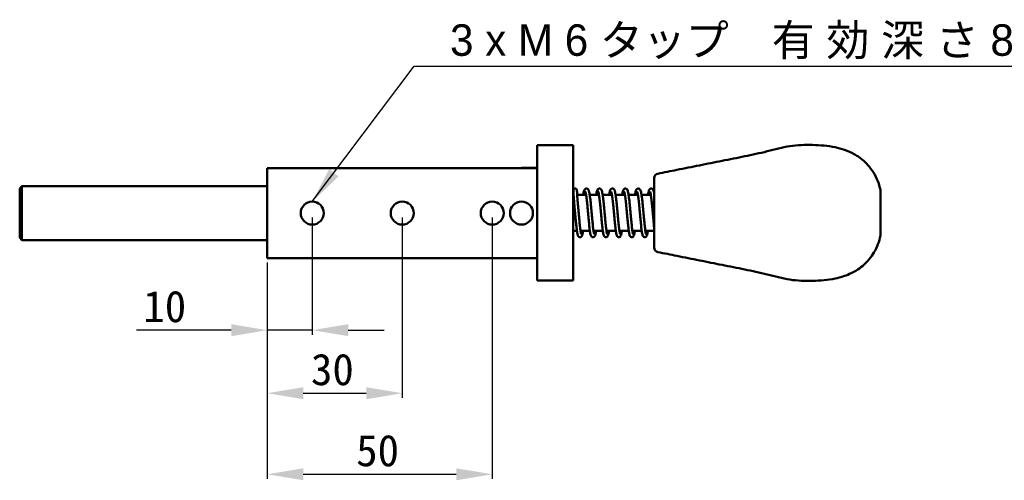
# Model space of a CAD drawing. Header units: millimetres. Extents: x 16 to 584, y 4 to 387.
# Tile 2 of 20: x 218 to 437, y 63 to 165. Entities that reach past the tile are written whole.
import ezdxf

# ---------------------------------------------------------------- set-up
doc = ezdxf.new("R2010")
doc.units = ezdxf.units.MM
for name, color, linetype, lineweight in [('Dimension (ISO)', 7, 'Continuous', 25), ('Symbol (ISO)', 7, 'Continuous', 25), ('Visible (ISO)', 7, 'Continuous', 50)]:
    doc.layers.add(name, color=color, linetype=linetype, lineweight=lineweight)
doc.styles.add('Note Text (JIS)', font='txt')
doc.dimstyles.new('Default (JIS)', dxfattribs={"dimtxt": 7, "dimasz": 8, "dimexe": 1, "dimexo": 1, "dimgap": 1.5, "dimtad": 1, "dimrnd": 1e-08, "dimdsep": 46, "dimtxsty": 'Note Text (JIS)', "dimcen": 0.09, "dimdle": 10, "dimclrd": 256, "dimclre": 256, "dimclrt": 256, "dimadec": 0, "dimazin": 2, "dimtfac": 0.5, "dimtmove": 0, "dimatfit": 3, "dimfxl": 1, "dimtolj": 1, "dimtzin": 0, "dimlwd": -1, "dimlwe": -1, "dimarcsym": 0})
doc.dimstyles.new('Default (JIS)$7', dxfattribs={"dimtxt": 7, "dimasz": 8, "dimexe": 1, "dimexo": 1, "dimgap": 1.5, "dimtad": 1, "dimrnd": 1e-08, "dimdsep": 46, "dimtxsty": 'Note Text (JIS)', "dimcen": 0.09, "dimdle": 10, "dimclrd": 256, "dimclre": 256, "dimclrt": 256, "dimadec": 0, "dimazin": 2, "dimtfac": 0.5, "dimtmove": 0, "dimatfit": 3, "dimfxl": 1, "dimtolj": 1, "dimtzin": 0, "dimlwd": -1, "dimlwe": -1, "dimarcsym": 0})

# ---------------------------------------------------------------- blocks, each defined once
blk = doc.blocks.new('*D12')
at = {"layer": 'Defpoints', "color": 0}
for p in [(283.26, 122.46), (273.26, 112.46), (283.26, 96.46)]:
    blk.add_point(p, dxfattribs=at)
at = {"layer": 'Dimension (ISO)'}
for p, q in [((283.26, 121.46), (283.26, 95.46)), ((273.26, 111.46), (273.26, 95.46)), ((265.26, 96.46), (244.23, 96.46)), ((283.26, 96.46), (273.26, 96.46)), ((291.26, 96.46), (299.26, 96.46))]:
    blk.add_line(p, q, dxfattribs=at)
for points in [[(265.26, 97.79), (265.26, 95.13), (273.26, 96.46)], [(291.26, 97.79), (291.26, 95.13), (283.26, 96.46)]]:
    blk.add_solid(points, dxfattribs=at)
at = {"layer": 'Dimension (ISO)', "insert": (245.73, 105.24), "char_height": 7, "attachment_point": 1, "style": 'Note Text (JIS)'}
blk.add_mtext('\\A1;10', dxfattribs=at)
blk = doc.blocks.new('*D13')
at = {"layer": 'Defpoints', "color": 0}
for p in [(303.26, 122.46), (273.26, 112.46), (303.26, 82.46)]:
    blk.add_point(p, dxfattribs=at)
at = {"layer": 'Dimension (ISO)'}
for p, q in [((303.26, 121.46), (303.26, 81.46)), ((273.26, 111.46), (273.26, 81.46)), ((281.26, 82.46), (295.26, 82.46))]:
    blk.add_line(p, q, dxfattribs=at)
for points in [[(281.26, 83.79), (281.26, 81.13), (273.26, 82.46)], [(295.26, 83.79), (295.26, 81.13), (303.26, 82.46)]]:
    blk.add_solid(points, dxfattribs=at)
at = {"layer": 'Dimension (ISO)', "insert": (282.98, 91.25), "char_height": 7, "attachment_point": 1, "style": 'Note Text (JIS)'}
blk.add_mtext('\\A1;30', dxfattribs=at)
blk = doc.blocks.new('*D14')
at = {"layer": 'Defpoints', "color": 0}
for p in [(323.26, 122.46), (273.26, 112.46), (323.26, 64.46)]:
    blk.add_point(p, dxfattribs=at)
at = {"layer": 'Dimension (ISO)'}
for p, q in [((323.26, 121.46), (323.26, 63.46)), ((273.26, 111.46), (273.26, 63.46)), ((281.26, 64.46), (315.26, 64.46))]:
    blk.add_line(p, q, dxfattribs=at)
for points in [[(281.26, 65.79), (281.26, 63.13), (273.26, 64.46)], [(315.26, 65.79), (315.26, 63.13), (323.26, 64.46)]]:
    blk.add_solid(points, dxfattribs=at)
at = {"layer": 'Dimension (ISO)', "insert": (293.02, 73.24), "char_height": 7, "attachment_point": 1, "style": 'Note Text (JIS)'}
blk.add_mtext('\\A1;50', dxfattribs=at)

msp = doc.modelspace()

# ---------------------------------------------------------------- linework, layer by layer
at = {"layer": 'Visible (ISO)'}
for p, q in [((333.255, 137.509), (341.255, 137.509)), ((333.255, 132.459), (333.255, 137.509)), ((341.255, 107.509), (341.255, 137.509)), ((333.255, 132.459), (273.255, 132.459)), ((273.255, 112.459), (273.255, 132.459)), ((329.705, 132.459), (329.755, 132.509)), ((329.755, 132.509), (329.755, 132.459)), ((333.255, 132.509), (329.755, 132.509)), ((333.255, 112.459), (333.255, 132.459)), ((359.255, 114.786), (359.255, 130.232)), ((218.253, 127.959), (218.753, 128.459)), ((218.253, 116.959), (218.253, 127.959)), ((218.753, 128.459), (218.753, 116.459)), ((218.753, 128.459), (273.255, 128.459)), ((409.505, 127.534), (409.505, 117.484)), ((341.255, 126.509), (341.331, 126.509)), ((342.132, 126.509), (344.102, 126.509)), ((344.913, 126.509), (346.982, 126.509)), ((347.793, 126.509), (349.862, 126.509)), ((350.673, 126.509), (352.742, 126.509)), ((353.552, 126.509), (355.622, 126.509)), ((356.432, 126.509), (358.502, 126.509)), ((341.255, 118.509), (342.074, 118.509)), ((342.882, 118.509), (344.954, 118.509)), ((345.762, 118.509), (347.833, 118.509)), ((348.642, 118.509), (350.713, 118.509)), ((351.522, 118.509), (353.593, 118.509)), ((354.402, 118.509), (356.473, 118.509)), ((357.282, 118.509), (359.252, 118.509)), ((218.253, 116.959), (218.753, 116.459)), ((218.753, 116.459), (273.255, 116.459)), ((273.255, 112.459), (333.255, 112.459)), ((333.255, 107.509), (333.255, 112.459)), ((333.255, 107.509), (341.255, 107.509))]:
    msp.add_line(p, q, dxfattribs=at)
for centre in [(283.255, 122.459), (303.255, 122.459), (323.255, 122.459), (329.755, 122.459)]:
    msp.add_circle(centre, 2.55, dxfattribs=at)
for centre, start, end in [((360.255, 130.232), 101.31755, 180), ((360.255, 114.786), 180, 258.68245)]:
    msp.add_arc(centre, 1, start, end, dxfattribs=at)
for points, knots in [([(389.405, 137.333), (389.405, 137.333), (389.405, 137.333), (389.405, 137.333), (387.712, 137.073), (386.055, 136.593), (384.38, 136.177), (382.707, 135.761), (381.015, 135.408), (379.355, 135.071), (377.669, 134.729), (376.015, 134.402), (374.33, 134.066), (372.677, 133.737), (370.994, 133.399), (369.305, 133.061), (367.634, 132.727), (365.957, 132.391), (364.28, 132.056), (364.28, 132.056), (364.28, 132.056), (364.28, 132.056)], [0.46405654, 0.46405654, 0.46405654, 0.46405654, 0.46405664, 0.46405664, 0.46405664, 0.55610327, 0.55610327, 0.55610327, 0.64804419, 0.64804419, 0.64804419, 0.74146355, 0.74146355, 0.74146355, 0.83312031, 0.83312031, 0.83312031, 0.92382686, 0.92382686, 0.92382686, 0.92382686, 0.92382686, 0.92382686, 0.92382686]), ([(399.455, 137.081), (399.455, 137.081), (399.455, 137.081), (399.455, 137.081), (397.855, 137.409), (396.126, 137.54), (394.43, 137.584), (394.43, 137.584), (394.43, 137.584), (394.43, 137.584)], [0.286295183, 0.286295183, 0.286295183, 0.286295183, 0.286295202, 0.286295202, 0.286295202, 0.374849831, 0.374849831, 0.374849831, 0.374849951, 0.374849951, 0.374849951, 0.374849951]), ([(399.455, 137.081), (400.175, 136.934), (400.885, 136.742), (402.293, 136.253), (402.993, 135.942), (403.93, 135.422), (404.209, 135.252), (404.48, 135.071)], [0, 0, 0, 0, 0.22044992, 0.22044992, 0.46650017, 0.46650017, 0.57554245, 0.57554245, 0.57554245, 0.57554245]), ([(406.993, 132.81), (406.993, 132.81), (406.993, 132.81), (406.993, 132.81), (406.269, 133.676), (405.423, 134.442), (404.48, 135.071), (404.48, 135.071), (404.48, 135.071), (404.48, 135.071)], [0.116385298, 0.116385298, 0.116385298, 0.116385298, 0.116385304, 0.116385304, 0.116385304, 0.182957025, 0.182957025, 0.182957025, 0.182957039, 0.182957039, 0.182957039, 0.182957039]), ([(406.993, 132.81), (407.93, 131.687), (408.664, 130.385), (409.284, 128.526), (409.412, 128.033), (409.505, 127.534)], [0, 0, 0, 0, 0.4985869, 0.4985869, 0.67273407, 0.67273407, 0.67273407, 0.67273407]), ([(341.256, 126.509), (341.257, 126.545), (341.257, 126.581), (341.259, 126.769), (341.26, 126.905), (341.263, 127.14), (341.264, 127.238), (341.268, 127.396), (341.269, 127.454), (341.272, 127.518), (341.27, 127.521), (341.279, 127.58), (341.281, 127.588), (341.285, 127.606), (341.286, 127.612), (341.292, 127.632), (341.296, 127.647), (341.315, 127.691), (341.326, 127.717), (341.369, 127.773), (341.385, 127.791), (341.421, 127.824), (341.44, 127.839), (341.5, 127.876), (341.548, 127.897), (341.647, 127.915), (341.692, 127.915), (341.777, 127.902), (341.816, 127.889), (341.886, 127.855), (341.916, 127.834), (341.97, 127.786), (341.989, 127.762), (342.024, 127.712), (342.034, 127.691), (342.05, 127.654), (342.054, 127.64), (342.061, 127.616), (342.063, 127.607), (342.068, 127.589), (342.069, 127.582), (342.072, 127.563), (342.073, 127.555), (342.077, 127.522), (342.077, 127.508), (342.082, 127.425), (342.086, 127.324), (342.099, 127.079), (342.105, 126.96), (342.121, 126.687), (342.131, 126.533), (342.153, 126.193), (342.166, 126.007), (342.196, 125.608), (342.213, 125.394), (342.249, 124.945), (342.269, 124.709), (342.311, 124.219), (342.333, 123.966), (342.38, 123.449), (342.404, 123.185), (342.453, 122.652), (342.477, 122.384), (342.526, 121.851), (342.55, 121.586), (342.599, 121.069), (342.622, 120.816), (342.67, 120.328), (342.693, 120.093), (342.74, 119.648), (342.763, 119.438), (342.809, 119.048), (342.832, 118.868), (342.876, 118.544), (342.898, 118.4), (342.94, 118.155), (342.96, 118.052), (342.996, 117.896), (343.012, 117.838), (343.032, 117.78), (343.038, 117.766), (343.038, 117.766)], [0.9247569, 0.9247569, 0.9247569, 0.9247569, 0.9609242, 0.9609242, 1.1215993, 1.1215993, 1.283287, 1.283287, 1.449894, 1.449894, 1.5342924, 1.5342924, 1.5447407, 1.5447407, 1.5496706, 1.5496706, 1.5570561, 1.5570561, 1.5631489, 1.5631489, 1.565455, 1.565455, 1.5671406, 1.5671406, 1.5697486, 1.5697486, 1.5717043, 1.5717043, 1.5736453, 1.5736453, 1.5759777, 1.5759777, 1.5792704, 1.5792704, 1.5842897, 1.5842897, 1.5903409, 1.5903409, 1.597184, 1.597184, 1.6071948, 1.6071948, 1.6278428, 1.6278428, 1.7109949, 1.7109949, 1.9505637, 1.9505637, 2.1118726, 2.1118726, 2.2712805, 2.2712805, 2.4302054, 2.4302054, 2.5890988, 2.5890988, 2.7482086, 2.7482086, 2.9076997, 2.9076997, 3.0676732, 3.0676732, 3.2281736, 3.2281736, 3.3887169, 3.3887169, 3.5488509, 3.5488509, 3.7084483, 3.7084483, 3.8672215, 3.8672215, 4.0245502, 4.0245502, 4.1790159, 4.1790159, 4.3270637, 4.3270637, 4.4592919, 4.4592919, 4.5431523, 4.5431523, 4.5431523, 4.5431523]), ([(341.278, 127.465), (341.278, 127.465), (341.279, 127.45), (341.282, 127.398), (341.284, 127.35), (341.291, 127.214), (341.295, 127.121), (341.308, 126.895), (341.315, 126.761), (341.334, 126.458), (341.345, 126.288), (341.371, 125.918), (341.385, 125.717), (341.418, 125.289), (341.437, 125.062), (341.476, 124.588), (341.497, 124.341), (341.542, 123.833), (341.565, 123.571), (341.614, 123.042), (341.638, 122.774), (341.687, 122.238), (341.712, 121.971), (341.76, 121.441), (341.785, 121.179), (341.833, 120.667), (341.857, 120.417), (341.905, 119.936), (341.929, 119.705), (341.978, 119.267), (342.002, 119.06), (342.05, 118.674), (342.075, 118.496), (342.125, 118.169), (342.15, 118.022), (342.206, 117.751), (342.235, 117.633), (342.289, 117.482), (342.306, 117.439), (342.349, 117.357), (342.372, 117.32), (342.432, 117.249), (342.464, 117.218), (342.56, 117.154), (342.636, 117.121), (342.786, 117.11), (342.853, 117.121), (342.968, 117.163), (343.013, 117.195), (343.097, 117.267), (343.126, 117.307), (343.207, 117.433), (343.232, 117.509), (343.284, 117.678), (343.305, 117.767), (343.356, 118.008), (343.385, 118.173), (343.421, 118.409), (343.428, 118.458), (343.435, 118.509)], [1.6458166, 1.6458166, 1.6458166, 1.6458166, 1.7290287, 1.7290287, 1.8589543, 1.8589543, 2.013777, 2.013777, 2.1728053, 2.1728053, 2.3327201, 2.3327201, 2.4929386, 2.4929386, 2.6533735, 2.6533735, 2.81403, 2.81403, 2.974876, 2.974876, 3.1357673, 3.1357673, 3.2963814, 3.2963814, 3.4573455, 3.4573455, 3.618763, 3.618763, 3.7808293, 3.7808293, 3.9439863, 3.9439863, 4.1092945, 4.1092945, 4.2798025, 4.2798025, 4.468242, 4.468242, 4.5491511, 4.5491511, 4.6124168, 4.6124168, 4.6552011, 4.6552011, 4.7057748, 4.7057748, 4.7443996, 4.7443996, 4.7864896, 4.7864896, 4.8469154, 4.8469154, 4.997272, 4.997272, 5.1333443, 5.1333443, 5.3243168, 5.3243168, 5.3729154, 5.3729154, 5.3729154, 5.3729154]), ([(343.476, 126.509), (343.479, 126.53), (343.483, 126.552), (343.514, 126.748), (343.542, 126.904), (343.603, 127.192), (343.636, 127.32), (343.701, 127.513), (343.729, 127.585), (343.817, 127.725), (343.866, 127.8), (344.048, 127.894), (344.132, 127.917), (344.286, 127.909), (344.353, 127.888), (344.466, 127.829), (344.508, 127.791), (344.598, 127.693), (344.628, 127.637), (344.716, 127.453), (344.754, 127.317), (344.828, 126.998), (344.86, 126.829), (344.92, 126.466), (344.948, 126.276), (345.003, 125.87), (345.029, 125.655), (345.082, 125.203), (345.108, 124.966), (345.159, 124.474), (345.185, 124.22), (345.235, 123.701), (345.26, 123.436), (345.31, 122.902), (345.335, 122.633), (345.384, 122.097), (345.408, 121.83), (345.456, 121.306), (345.48, 121.049), (345.528, 120.551), (345.552, 120.309), (345.599, 119.85), (345.622, 119.631), (345.668, 119.223), (345.691, 119.033), (345.736, 118.688), (345.758, 118.532), (345.8, 118.262), (345.821, 118.145), (345.86, 117.961), (345.877, 117.889), (345.904, 117.799), (345.915, 117.772), (345.918, 117.767), (345.918, 117.766), (345.918, 117.766)], [7.1887385, 7.1887385, 7.1887385, 7.1887385, 7.2092485, 7.2092485, 7.3789632, 7.3789632, 7.5627317, 7.5627317, 7.6968064, 7.6968064, 7.8034985, 7.8034985, 7.8586843, 7.8586843, 7.9049361, 7.9049361, 7.9603034, 7.9603034, 8.0592229, 8.0592229, 8.2860624, 8.2860624, 8.477782, 8.477782, 8.6484567, 8.6484567, 8.8138811, 8.8138811, 8.9771459, 8.9771459, 9.1393077, 9.1393077, 9.3008103, 9.3008103, 9.4618529, 9.4618529, 9.622512, 9.622512, 9.7827805, 9.7827805, 9.9425642, 9.9425642, 10.1016365, 10.1016365, 10.2595095, 10.2595095, 10.4150935, 10.4150935, 10.5657354, 10.5657354, 10.7044476, 10.7044476, 10.81445, 10.81445, 10.8263376, 10.8263376, 10.8263376, 10.8263376]), ([(343.93, 127.242), (343.93, 127.242), (343.931, 127.24), (343.94, 127.222), (343.959, 127.173), (343.996, 127.045), (344.014, 126.972), (344.054, 126.786), (344.075, 126.67), (344.121, 126.399), (344.145, 126.242), (344.193, 125.895), (344.217, 125.704), (344.267, 125.293), (344.291, 125.073), (344.341, 124.611), (344.366, 124.368), (344.415, 123.869), (344.44, 123.611), (344.489, 123.087), (344.514, 122.821), (344.563, 122.287), (344.587, 122.019), (344.636, 121.488), (344.66, 121.226), (344.709, 120.712), (344.733, 120.462), (344.781, 119.979), (344.805, 119.746), (344.853, 119.305), (344.877, 119.097), (344.926, 118.707), (344.95, 118.527), (345, 118.197), (345.025, 118.048), (345.08, 117.774), (345.109, 117.655), (345.175, 117.461), (345.198, 117.383), (345.31, 117.252), (345.341, 117.22), (345.439, 117.155), (345.514, 117.122), (345.664, 117.109), (345.732, 117.12), (345.847, 117.163), (345.892, 117.194), (345.976, 117.266), (346.005, 117.306), (346.086, 117.431), (346.111, 117.507), (346.163, 117.675), (346.185, 117.764), (346.236, 118.007), (346.265, 118.171), (346.3, 118.408), (346.308, 118.457), (346.315, 118.509)], [8.0265358, 8.0265358, 8.0265358, 8.0265358, 8.0556714, 8.0556714, 8.202266, 8.202266, 8.3248553, 8.3248553, 8.4662971, 8.4662971, 8.6172983, 8.6172983, 8.7728007, 8.7728007, 8.9305321, 8.9305321, 9.0894726, 9.0894726, 9.2491416, 9.2491416, 9.4093072, 9.4093072, 9.5698676, 9.5698676, 9.7308076, 9.7308076, 9.8921938, 9.8921938, 10.0542119, 10.0542119, 10.2172825, 10.2172825, 10.3824075, 10.3824075, 10.5524253, 10.5524253, 10.7388104, 10.7388104, 10.8941085, 10.8941085, 10.9378612, 10.9378612, 10.9886817, 10.9886817, 11.0273199, 11.0273199, 11.0693499, 11.0693499, 11.1295453, 11.1295453, 11.2784511, 11.2784511, 11.4158118, 11.4158118, 11.6069509, 11.6069509, 11.6561007, 11.6561007, 11.6561007, 11.6561007]), ([(346.356, 126.509), (346.373, 126.617), (346.39, 126.719), (346.436, 126.976), (346.466, 127.118), (346.535, 127.386), (346.57, 127.501), (346.657, 127.664), (346.686, 127.712), (346.765, 127.795), (346.801, 127.826), (346.912, 127.888), (346.996, 127.915), (347.154, 127.912), (347.222, 127.892), (347.337, 127.835), (347.381, 127.798), (347.471, 127.703), (347.501, 127.649), (347.585, 127.482), (347.619, 127.366), (347.692, 127.077), (347.726, 126.908), (347.788, 126.545), (347.816, 126.359), (347.871, 125.96), (347.898, 125.749), (347.951, 125.303), (347.977, 125.068), (348.028, 124.582), (348.054, 124.33), (348.104, 123.814), (348.129, 123.55), (348.179, 123.017), (348.204, 122.748), (348.253, 122.212), (348.277, 121.944), (348.326, 121.418), (348.35, 121.159), (348.398, 120.656), (348.421, 120.412), (348.468, 119.946), (348.492, 119.724), (348.538, 119.308), (348.561, 119.113), (348.606, 118.758), (348.628, 118.598), (348.671, 118.316), (348.692, 118.193), (348.732, 117.996), (348.75, 117.917), (348.779, 117.813), (348.792, 117.781), (348.797, 117.768), (348.798, 117.766), (348.798, 117.766)], [13.4719291, 13.4719291, 13.4719291, 13.4719291, 13.5747386, 13.5747386, 13.7491397, 13.7491397, 13.9534635, 13.9534635, 14.0357553, 14.0357553, 14.0820978, 14.0820978, 14.1391474, 14.1391474, 14.1853378, 14.1853378, 14.2396654, 14.2396654, 14.3336784, 14.3336784, 14.5343813, 14.5343813, 14.735567, 14.735567, 14.9075967, 14.9075967, 15.073498, 15.073498, 15.2369847, 15.2369847, 15.3992691, 15.3992691, 15.5608502, 15.5608502, 15.7219519, 15.7219519, 15.8826647, 15.8826647, 16.0429927, 16.0429927, 16.2028559, 16.2028559, 16.362052, 16.362052, 16.5201439, 16.5201439, 16.6761653, 16.6761653, 16.8277946, 16.8277946, 16.9689611, 16.9689611, 17.0845191, 17.0845191, 17.1095229, 17.1095229, 17.1095229, 17.1095229]), ([(346.81, 127.242), (346.81, 127.242), (346.811, 127.24), (346.82, 127.222), (346.839, 127.173), (346.876, 127.046), (346.894, 126.972), (346.933, 126.787), (346.955, 126.67), (347.001, 126.4), (347.024, 126.243), (347.073, 125.896), (347.097, 125.705), (347.146, 125.294), (347.171, 125.074), (347.221, 124.612), (347.245, 124.37), (347.295, 123.87), (347.32, 123.612), (347.369, 123.088), (347.394, 122.822), (347.443, 122.288), (347.467, 122.02), (347.516, 121.49), (347.54, 121.227), (347.588, 120.714), (347.613, 120.463), (347.661, 119.98), (347.685, 119.747), (347.733, 119.306), (347.757, 119.098), (347.806, 118.708), (347.83, 118.528), (347.88, 118.198), (347.905, 118.048), (347.96, 117.775), (347.989, 117.656), (348.055, 117.461), (348.078, 117.384), (348.189, 117.253), (348.22, 117.221), (348.318, 117.155), (348.393, 117.122), (348.544, 117.109), (348.611, 117.12), (348.726, 117.163), (348.772, 117.194), (348.856, 117.266), (348.885, 117.305), (348.965, 117.431), (348.991, 117.506), (349.042, 117.674), (349.064, 117.763), (349.116, 118.006), (349.144, 118.171), (349.18, 118.407), (349.188, 118.457), (349.195, 118.509)], [14.3097211, 14.3097211, 14.3097211, 14.3097211, 14.3387584, 14.3387584, 14.4852675, 14.4852675, 14.6078159, 14.6078159, 14.749235, 14.749235, 14.9002255, 14.9002255, 15.0557227, 15.0557227, 15.2134514, 15.2134514, 15.3723904, 15.3723904, 15.5320585, 15.5320585, 15.6922233, 15.6922233, 15.8527831, 15.8527831, 16.0137224, 16.0137224, 16.1751078, 16.1751078, 16.3371246, 16.3371246, 16.5001928, 16.5001928, 16.6653128, 16.6653128, 16.8353174, 16.8353174, 17.0216485, 17.0216485, 17.1767217, 17.1767217, 17.2208536, 17.2208536, 17.2717656, 17.2717656, 17.3104088, 17.3104088, 17.3524172, 17.3524172, 17.4125293, 17.4125293, 17.5609132, 17.5609132, 17.6987446, 17.6987446, 17.8899427, 17.8899427, 17.9392859, 17.9392859, 17.9392859, 17.9392859]), ([(349.236, 126.509), (349.25, 126.598), (349.264, 126.682), (349.307, 126.927), (349.336, 127.072), (349.402, 127.343), (349.437, 127.461), (349.521, 127.641), (349.555, 127.71), (349.668, 127.814), (349.704, 127.841), (349.811, 127.895), (349.895, 127.917), (350.049, 127.909), (350.115, 127.887), (350.228, 127.828), (350.27, 127.79), (350.36, 127.691), (350.39, 127.634), (350.479, 127.446), (350.517, 127.306), (350.592, 126.981), (350.623, 126.811), (350.683, 126.447), (350.711, 126.256), (350.765, 125.849), (350.792, 125.633), (350.844, 125.179), (350.87, 124.942), (350.922, 124.449), (350.947, 124.195), (350.997, 123.675), (351.022, 123.41), (351.072, 122.875), (351.097, 122.606), (351.146, 122.07), (351.17, 121.804), (351.219, 121.28), (351.243, 121.024), (351.29, 120.526), (351.314, 120.286), (351.361, 119.828), (351.384, 119.61), (351.43, 119.204), (351.453, 119.015), (351.498, 118.672), (351.52, 118.518), (351.562, 118.25), (351.583, 118.135), (351.621, 117.953), (351.639, 117.883), (351.665, 117.796), (351.676, 117.771), (351.678, 117.767), (351.678, 117.766), (351.678, 117.766)], [19.7551146, 19.7551146, 19.7551146, 19.7551146, 19.8393545, 19.8393545, 20.0124566, 20.0124566, 20.2103673, 20.2103673, 20.3307839, 20.3307839, 20.3707651, 20.3707651, 20.4256121, 20.4256121, 20.4718825, 20.4718825, 20.5274747, 20.5274747, 20.6274695, 20.6274695, 20.8598928, 20.8598928, 21.0499881, 21.0499881, 21.2203821, 21.2203821, 21.3857043, 21.3857043, 21.5489206, 21.5489206, 21.7110554, 21.7110554, 21.8725403, 21.8725403, 22.0335694, 22.0335694, 22.1942161, 22.1942161, 22.3544705, 22.3544705, 22.5142353, 22.5142353, 22.6732776, 22.6732776, 22.831097, 22.831097, 22.9865727, 22.9865727, 23.1369676, 23.1369676, 23.2750637, 23.2750637, 23.3837117, 23.3837117, 23.3927082, 23.3927082, 23.3927082, 23.3927082]), ([(349.69, 127.242), (349.69, 127.242), (349.691, 127.24), (349.7, 127.222), (349.719, 127.173), (349.756, 127.046), (349.774, 126.972), (349.813, 126.787), (349.835, 126.671), (349.881, 126.4), (349.904, 126.243), (349.953, 125.896), (349.977, 125.705), (350.026, 125.294), (350.051, 125.074), (350.101, 124.612), (350.125, 124.37), (350.175, 123.87), (350.2, 123.613), (350.249, 123.089), (350.274, 122.823), (350.323, 122.289), (350.347, 122.021), (350.396, 121.49), (350.42, 121.227), (350.468, 120.714), (350.493, 120.463), (350.541, 119.98), (350.565, 119.748), (350.613, 119.307), (350.637, 119.098), (350.685, 118.709), (350.71, 118.528), (350.76, 118.198), (350.785, 118.049), (350.84, 117.775), (350.869, 117.656), (350.935, 117.462), (350.958, 117.384), (351.069, 117.253), (351.1, 117.221), (351.198, 117.155), (351.273, 117.122), (351.423, 117.109), (351.491, 117.12), (351.606, 117.163), (351.652, 117.194), (351.735, 117.265), (351.765, 117.305), (351.845, 117.43), (351.87, 117.506), (351.922, 117.674), (351.944, 117.763), (351.996, 118.006), (352.024, 118.17), (352.06, 118.407), (352.067, 118.457), (352.075, 118.509)], [20.5929064, 20.5929064, 20.5929064, 20.5929064, 20.6219092, 20.6219092, 20.7683883, 20.7683883, 20.8909225, 20.8909225, 21.0323335, 21.0323335, 21.1833203, 21.1833203, 21.3388156, 21.3388156, 21.4965434, 21.4965434, 21.6554819, 21.6554819, 21.8151496, 21.8151496, 21.9753142, 21.9753142, 22.1358738, 22.1358738, 22.2968129, 22.2968129, 22.4581979, 22.4581979, 22.6202143, 22.6202143, 22.7832816, 22.7832816, 22.9484, 22.9484, 23.1184, 23.1184, 23.3047121, 23.3047121, 23.4597061, 23.4597061, 23.5039723, 23.5039723, 23.5549159, 23.5549159, 23.5935609, 23.5935609, 23.6355619, 23.6355619, 23.6956454, 23.6956454, 23.8438505, 23.8438505, 23.9818441, 23.9818441, 24.1730622, 24.1730622, 24.2224712, 24.2224712, 24.2224712, 24.2224712]), ([(352.116, 126.509), (352.133, 126.622), (352.151, 126.728), (352.199, 126.987), (352.228, 127.128), (352.298, 127.396), (352.333, 127.511), (352.421, 127.671), (352.449, 127.715), (352.522, 127.792), (352.559, 127.824), (352.669, 127.888), (352.754, 127.915), (352.912, 127.912), (352.98, 127.893), (353.096, 127.836), (353.139, 127.799), (353.23, 127.704), (353.26, 127.65), (353.343, 127.486), (353.377, 127.372), (353.45, 127.087), (353.484, 126.917), (353.546, 126.554), (353.575, 126.369), (353.63, 125.971), (353.656, 125.76), (353.709, 125.314), (353.735, 125.08), (353.787, 124.595), (353.812, 124.343), (353.863, 123.827), (353.888, 123.564), (353.938, 123.031), (353.963, 122.762), (354.012, 122.226), (354.036, 121.958), (354.085, 121.431), (354.109, 121.172), (354.156, 120.669), (354.18, 120.424), (354.227, 119.958), (354.251, 119.735), (354.297, 119.318), (354.32, 119.123), (354.365, 118.767), (354.387, 118.605), (354.43, 118.322), (354.451, 118.199), (354.491, 118), (354.509, 117.921), (354.539, 117.815), (354.551, 117.782), (354.557, 117.768), (354.558, 117.766), (354.558, 117.766)], [26.0382995, 26.0382995, 26.0382995, 26.0382995, 26.1455106, 26.1455106, 26.3202461, 26.3202461, 26.5263172, 26.5263172, 26.600408, 26.600408, 26.6478067, 26.6478067, 26.7051437, 26.7051437, 26.7513296, 26.7513296, 26.8055216, 26.8055216, 26.8989024, 26.8989024, 27.0962182, 27.0962182, 27.2989128, 27.2989128, 27.4711198, 27.4711198, 27.6370816, 27.6370816, 27.8005959, 27.8005959, 27.9628954, 27.9628954, 28.1244861, 28.1244861, 28.2855949, 28.2855949, 28.446314, 28.446314, 28.6066489, 28.6066489, 28.7665213, 28.7665213, 28.9257314, 28.9257314, 29.0838479, 29.0838479, 29.2399179, 29.2399179, 29.391656, 29.391656, 29.5330914, 29.5330914, 29.6492733, 29.6492733, 29.6758935, 29.6758935, 29.6758935, 29.6758935]), ([(352.57, 127.242), (352.57, 127.242), (352.571, 127.24), (352.58, 127.222), (352.599, 127.173), (352.636, 127.046), (352.654, 126.972), (352.693, 126.787), (352.715, 126.671), (352.761, 126.4), (352.784, 126.243), (352.832, 125.896), (352.857, 125.705), (352.906, 125.294), (352.931, 125.074), (352.981, 124.612), (353.005, 124.37), (353.055, 123.871), (353.08, 123.613), (353.129, 123.089), (353.154, 122.823), (353.203, 122.289), (353.227, 122.021), (353.276, 121.49), (353.3, 121.228), (353.348, 120.714), (353.372, 120.464), (353.421, 119.98), (353.445, 119.748), (353.493, 119.307), (353.517, 119.098), (353.565, 118.709), (353.59, 118.529), (353.64, 118.198), (353.665, 118.049), (353.72, 117.775), (353.749, 117.656), (353.814, 117.462), (353.838, 117.384), (353.948, 117.253), (353.98, 117.221), (354.077, 117.155), (354.153, 117.122), (354.303, 117.109), (354.371, 117.12), (354.486, 117.163), (354.531, 117.194), (354.615, 117.265), (354.644, 117.305), (354.725, 117.43), (354.75, 117.505), (354.802, 117.673), (354.824, 117.763), (354.876, 118.006), (354.904, 118.17), (354.94, 118.407), (354.947, 118.457), (354.955, 118.509)], [26.8760917, 26.8760917, 26.8760917, 26.8760917, 26.9050828, 26.9050828, 27.0515518, 27.0515518, 27.174081, 27.174081, 27.3154894, 27.3154894, 27.4664748, 27.4664748, 27.6219696, 27.6219696, 27.7796971, 27.7796971, 27.9386354, 27.9386354, 28.098303, 28.098303, 28.2584674, 28.2584674, 28.419027, 28.419027, 28.579966, 28.579966, 28.7413509, 28.7413509, 28.9033671, 28.9033671, 29.0664342, 29.0664342, 29.2315519, 29.2315519, 29.4015504, 29.4015504, 29.5878561, 29.5878561, 29.7428232, 29.7428232, 29.7871351, 29.7871351, 29.8380895, 29.8380895, 29.876735, 29.876735, 29.9187335, 29.9187335, 29.9788073, 29.9788073, 30.1269521, 30.1269521, 30.2650006, 30.2650006, 30.4562254, 30.4562254, 30.5056565, 30.5056565, 30.5056565, 30.5056565]), ([(354.996, 126.509), (355.009, 126.595), (355.023, 126.678), (355.065, 126.921), (355.095, 127.066), (355.161, 127.338), (355.195, 127.456), (355.279, 127.638), (355.313, 127.71), (355.431, 127.816), (355.466, 127.842), (355.573, 127.896), (355.657, 127.917), (355.81, 127.908), (355.876, 127.887), (355.989, 127.827), (356.031, 127.788), (356.121, 127.689), (356.151, 127.632), (356.241, 127.442), (356.28, 127.298), (356.354, 126.967), (356.386, 126.798), (356.445, 126.432), (356.473, 126.241), (356.527, 125.833), (356.554, 125.616), (356.606, 125.161), (356.632, 124.923), (356.683, 124.43), (356.709, 124.175), (356.759, 123.655), (356.784, 123.389), (356.834, 122.854), (356.859, 122.585), (356.908, 122.05), (356.932, 121.783), (356.98, 121.261), (357.004, 121.004), (357.052, 120.508), (357.076, 120.268), (357.122, 119.811), (357.146, 119.594), (357.192, 119.189), (357.215, 119.001), (357.259, 118.66), (357.281, 118.506), (357.324, 118.24), (357.345, 118.127), (357.382, 117.947), (357.4, 117.878), (357.426, 117.794), (357.436, 117.769), (357.438, 117.766), (357.438, 117.766), (357.438, 117.766)], [32.3214852, 32.3214852, 32.3214852, 32.3214852, 32.403579, 32.403579, 32.5765417, 32.5765417, 32.7737988, 32.7737988, 32.898405, 32.898405, 32.9378008, 32.9378008, 32.9924014, 32.9924014, 33.0386873, 33.0386873, 33.0944512, 33.0944512, 33.1952712, 33.1952712, 33.4319143, 33.4319143, 33.6208555, 33.6208555, 33.7910403, 33.7910403, 33.9562854, 33.9562854, 34.1194651, 34.1194651, 34.2815792, 34.2815792, 34.4430506, 34.4430506, 34.6040694, 34.6040694, 34.7647065, 34.7647065, 34.92495, 34.92495, 35.0846998, 35.0846998, 35.2437187, 35.2437187, 35.4014958, 35.4014958, 35.556886, 35.556886, 35.7070851, 35.7070851, 35.8446922, 35.8446922, 35.9522775, 35.9522775, 35.9590788, 35.9590788, 35.9590788, 35.9590788]), ([(355.45, 127.242), (355.45, 127.242), (355.451, 127.24), (355.46, 127.222), (355.479, 127.173), (355.516, 127.046), (355.534, 126.972), (355.573, 126.787), (355.595, 126.671), (355.641, 126.4), (355.664, 126.243), (355.712, 125.896), (355.737, 125.705), (355.786, 125.294), (355.811, 125.074), (355.86, 124.612), (355.885, 124.37), (355.935, 123.871), (355.96, 123.613), (356.009, 123.089), (356.033, 122.823), (356.083, 122.289), (356.107, 122.021), (356.156, 121.49), (356.18, 121.228), (356.228, 120.714), (356.252, 120.464), (356.301, 119.98), (356.325, 119.748), (356.373, 119.307), (356.397, 119.098), (356.445, 118.709), (356.47, 118.529), (356.52, 118.198), (356.545, 118.049), (356.6, 117.775), (356.629, 117.656), (356.694, 117.462), (356.718, 117.384), (356.828, 117.253), (356.86, 117.221), (356.957, 117.155), (357.033, 117.122), (357.183, 117.109), (357.251, 117.12), (357.366, 117.163), (357.411, 117.194), (357.495, 117.265), (357.524, 117.305), (357.605, 117.43), (357.63, 117.505), (357.682, 117.673), (357.704, 117.763), (357.756, 118.006), (357.784, 118.17), (357.82, 118.407), (357.827, 118.457), (357.835, 118.509)], [33.159277, 33.159277, 33.159277, 33.159277, 33.1882642, 33.1882642, 33.3347297, 33.3347297, 33.4572573, 33.4572573, 33.5986648, 33.5986648, 33.7496498, 33.7496498, 33.9051444, 33.9051444, 34.0628717, 34.0628717, 34.22181, 34.22181, 34.3814775, 34.3814775, 34.5416419, 34.5416419, 34.7022015, 34.7022015, 34.8631404, 34.8631404, 35.0245253, 35.0245253, 35.1865415, 35.1865415, 35.3496085, 35.3496085, 35.514726, 35.514726, 35.6847239, 35.6847239, 35.8710275, 35.8710275, 36.0259855, 36.0259855, 36.0703129, 36.0703129, 36.1212708, 36.1212708, 36.1599166, 36.1599166, 36.2019142, 36.2019142, 36.2619848, 36.2619848, 36.4101094, 36.4101094, 36.5481762, 36.5481762, 36.7394033, 36.7394033, 36.7888418, 36.7888418, 36.7888418, 36.7888418]), ([(357.876, 126.509), (357.894, 126.626), (357.912, 126.735), (357.96, 126.996), (357.99, 127.137), (358.06, 127.404), (358.095, 127.519), (358.185, 127.676), (358.211, 127.717), (358.281, 127.791), (358.317, 127.823), (358.428, 127.887), (358.513, 127.915), (358.671, 127.912), (358.739, 127.893), (358.855, 127.837), (358.899, 127.799), (358.989, 127.705), (359.02, 127.651), (359.102, 127.488), (359.136, 127.375), (359.201, 127.122), (359.228, 126.993), (359.255, 126.847)], [38.6046699, 38.6046699, 38.6046699, 38.6046699, 38.7153067, 38.7153067, 38.8903099, 38.8903099, 39.0978099, 39.0978099, 39.1659399, 39.1659399, 39.2138675, 39.2138675, 39.2713408, 39.2713408, 39.3175249, 39.3175249, 39.3716546, 39.3716546, 39.4647455, 39.4647455, 39.6605106, 39.6605106, 39.8205467, 39.8205467, 39.8205467, 39.8205467]), ([(358.33, 127.242), (358.33, 127.242), (358.331, 127.24), (358.34, 127.222), (358.359, 127.173), (358.395, 127.046), (358.413, 126.972), (358.453, 126.787), (358.475, 126.671), (358.52, 126.4), (358.544, 126.243), (358.592, 125.896), (358.617, 125.705), (358.666, 125.294), (358.691, 125.074), (358.74, 124.612), (358.765, 124.37), (358.815, 123.871), (358.84, 123.613), (358.889, 123.089), (358.913, 122.823), (358.962, 122.289), (358.987, 122.021), (359.034, 121.493), (359.057, 121.233), (359.1, 120.726), (359.12, 120.48), (359.157, 120.007), (359.174, 119.781), (359.203, 119.353), (359.216, 119.152), (359.238, 118.781), (359.247, 118.61), (359.255, 118.452), (359.255, 118.448), (359.255, 118.443)], [39.4424623, 39.4424623, 39.4424623, 39.4424623, 39.4714482, 39.4714482, 39.6179126, 39.6179126, 39.7404396, 39.7404396, 39.8818468, 39.8818468, 40.0328317, 40.0328317, 40.1883261, 40.1883261, 40.3460535, 40.3460535, 40.5049917, 40.5049917, 40.6646592, 40.6646592, 40.8248236, 40.8248236, 40.9853832, 40.9853832, 41.145489, 41.145489, 41.30505, 41.30505, 41.4641023, 41.4641023, 41.6227157, 41.6227157, 41.7809599, 41.7809599, 41.785333, 41.785333, 41.785333, 41.785333]), ([(409.505, 117.484), (409.26, 116.168), (408.766, 114.889), (407.76, 113.203), (407.396, 112.69), (406.993, 112.208)], [0, 0, 0, 0, 0.45883256, 0.45883256, 0.67306211, 0.67306211, 0.67306211, 0.67306211]), ([(389.405, 107.685), (389.405, 107.685), (389.405, 107.685), (389.405, 107.685), (387.712, 107.944), (386.055, 108.424), (384.38, 108.841), (382.707, 109.257), (381.015, 109.609), (379.355, 109.946), (377.669, 110.289), (376.015, 110.616), (374.33, 110.951), (372.677, 111.281), (370.994, 111.618), (369.305, 111.956), (367.634, 112.291), (365.957, 112.626), (364.28, 112.961)], [0.46405609, 0.46405609, 0.46405609, 0.46405609, 0.46405665, 0.46405665, 0.46405665, 0.55610327, 0.55610327, 0.55610327, 0.64804419, 0.64804419, 0.64804419, 0.74146355, 0.74146355, 0.74146355, 0.83312031, 0.83312031, 0.83312031, 0.92382684, 0.92382684, 0.92382684, 0.92382684]), ([(404.48, 109.946), (403.91, 109.565), (403.3, 109.231), (402.172, 108.728), (401.668, 108.537), (400.601, 108.2), (400.031, 108.054), (399.455, 107.936)], [0, 0, 0, 0, 0.22961796, 0.22961796, 0.39952439, 0.39952439, 0.57590171, 0.57590171, 0.57590171, 0.57590171]), ([(399.455, 107.936), (399.455, 107.936), (399.455, 107.936), (399.455, 107.936), (397.855, 107.609), (396.126, 107.478), (394.43, 107.434), (394.43, 107.434), (394.43, 107.434), (394.43, 107.434)], [0.2862952, 0.2862952, 0.2862952, 0.2862952, 0.286295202, 0.286295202, 0.286295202, 0.374849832, 0.374849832, 0.374849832, 0.37484991, 0.37484991, 0.37484991, 0.37484991])]:
    msp.add_open_spline(points, degree=3, knots=knots, dxfattribs=at)
for points in [[(389.405, 137.333), (391.066, 137.587), (392.767, 137.627), (394.43, 137.584)], [(360.059, 131.212), (361.464, 131.493), (362.872, 131.775), (364.28, 132.056)], [(364.28, 112.961), (362.872, 113.243), (361.464, 113.524), (360.059, 113.805)], [(406.993, 112.208), (406.269, 111.341), (405.423, 110.576), (404.48, 109.946)], [(394.43, 107.434), (392.767, 107.391), (391.066, 107.431), (389.405, 107.685)]]:
    msp.add_open_spline(points, degree=3, dxfattribs=at)

# ---------------------------------------------------------------- texts
at = {"layer": 'Symbol (ISO)', "insert": (313.886, 164.384), "char_height": 7, "width": 132.95119, "attachment_point": 1, "style": 'Note Text (JIS)'}
msp.add_mtext('\\fメイリオ|b0|i0;3 x M 6 タップ\u3000有 効 深 さ 8', dxfattribs=at)

# ---------------------------------------------------------------- dimensions: what is measured, and where the dimension line sits
at = {"layer": 'Dimension (ISO)'}
for base, p2, override, picture, middle in [((283.255, 96.459), (283.255, 122.459), {"dimgap": 1.5, "dimdec": 2, "dimtol": 0, "dimlim": 0, "dimtp": 0, "dimtm": 0, "dimtdec": 2, "dimtofl": 1, "dimatfit": 1}, '*D12', (250.743, 96.459)), ((303.255, 82.459), (303.255, 122.459), {"dimgap": 1.5, "dimdec": 2, "dimtol": 0, "dimlim": 0, "dimtp": 0, "dimtm": 0, "dimtdec": 2, "dimtofl": 0, "dimatfit": 1}, '*D13', (288.255, 82.459)), ((323.255, 64.459), (323.255, 122.459), {"dimgap": 1.5, "dimdec": 2, "dimtol": 0, "dimlim": 0, "dimtp": 0, "dimtm": 0, "dimtdec": 2, "dimtofl": 0, "dimatfit": 1}, '*D14', (298.255, 64.459))]:
    dim = msp.add_linear_dim(base=base, p1=(273.255, 112.459), p2=p2, angle=180, dimstyle='Default (JIS)', override=override, dxfattribs=at)
    dim.commit()
    dim.dimension.update_dxf_attribs({"geometry": picture, "text_midpoint": middle, "dimtype": 160})

# ---------------------------------------------------------------- leaders
at = {"layer": 'Symbol (ISO)', "annotation_type": 0, "has_hookline": 1, "hookline_direction": 0, "text_width": 131.677}
msp.add_leader([(283.255, 125.009), (305.886, 155.054), (313.886, 155.054)], dimstyle='Default (JIS)$7', override={"dimgap": 0, "dimtad": 1}, dxfattribs=at)

doc.saveas('drawing.dxf')
